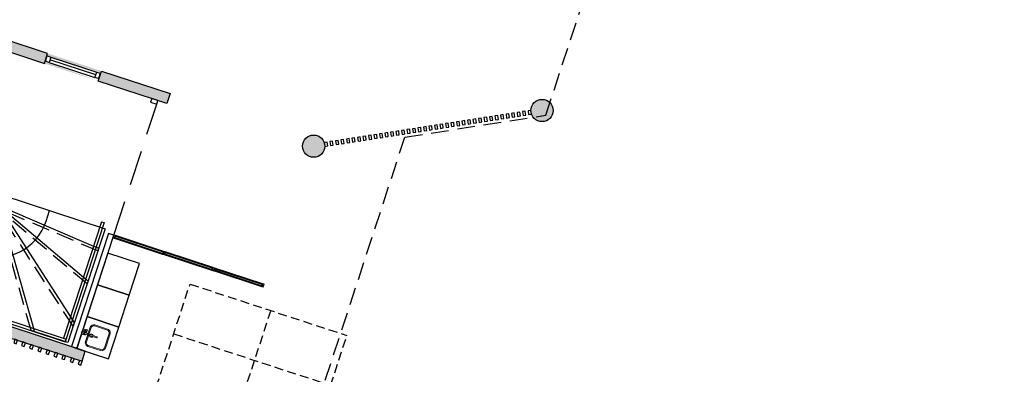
# Model space of a CAD drawing. Extents: x 30650 to 104664, y 22211 to 98910.
# Tile 11 of 16: x 47093 to 64771, y 72168 to 78535. Entities that reach past the tile are written whole.
import ezdxf

# ---------------------------------------------------------------- set-up
doc = ezdxf.new("R2010")
doc.units = 0
doc.header["$LTSCALE"] = 100
doc.linetypes.add('DASHED2', pattern=[9.525, 6.35, -3.175])
doc.linetypes.add('HIDDEN2', pattern=[4.7625, 3.175, -1.5875])
for name, color, linetype in [('AA21----_BUITENWAND', 252, 'Continuous'), ('AA28----_KONSTRUKTIE', 9, 'Continuous'), ('AL22----_BINNENWAND', 2, 'Continuous'), ('AL24----_TRAPPEN', 1, 'Continuous'), ('AL28----_KONSTRUKTIE', 3, 'Continuous'), ('AL32----_BINNENKOZIJNEN', 1, 'Continuous'), ('AL35----_PLAFONDS', 8, 'HIDDEN2'), ('AL73----_KEUKEN', 7, 'Continuous')]:
    doc.layers.add(name, color=color, linetype=linetype)

# ---------------------------------------------------------------- blocks, each defined once
blk = doc.blocks.new('A$C117A1F2D')
at = {"layer": 'AL32----_BINNENKOZIJNEN'}
for p, q in [((933, 0), (67, 0)), ((67, -50), (933, -50)), ((933, -100), (67, -100))]:
    blk.add_line(p, q, dxfattribs=at)
for points in [[(933, -100), (1000, -100), (1000, 0), (933, 0)], [(0, -100), (67, -100), (67, 0), (0, 0)]]:
    blk.add_lwpolyline(points, close=True, dxfattribs=at)
blk = doc.blocks.new('A$C2AE07D5B')
at = {"layer": 'AL24----_TRAPPEN'}
for p, q in [((-2665, 4048), (-2778, 1980)), ((-2447, 3924), (-2717, 3100)), ((-2667, 3996), (2020, 2460)), ((-2665, 4048), (2035, 2508)), ((-2209, 3846), (-2769, 2135)), ((-2718, 3066), (-2209, 3846)), ((-1971, 3768), (-2563, 1962)), ((-1734, 3690), (-2325, 1885)), ((-2014, 2835), (-2718, 3066)), ((-118, 3161), (-710, 1355)), ((119, 3083), (-472, 1277)), ((-414, 2258), (119, 3083)), ((357, 3005), (-235, 1200)), ((594, 2927), (3, 1122)), ((832, 2849), (240, 1044)), ((1070, 2772), (478, 966)), ((1307, 2694), (716, 888)), ((1545, 2616), (953, 810)), ((1782, 2538), (1191, 732)), ((2130, 2635), (3983, 2028)), ((2067, 2445), (1476, 639)), ((2067, 2445), (2028, 458)), ((2067, 2445), (3593, 1160)), ((2067, 2445), (3776, 1716)), ((2067, 2445), (2695, 240)), ((2067, 2445), (3359, 447)), ((2923, 2164), (2985, 2354)), ((-414, 2258), (-472, 1277)), ((1724, 1557), (-414, 2258)), ((-2778, 1980), (3266, 0)), ((-2775, 2032), (3281, 48))]:
    blk.add_line(p, q, dxfattribs=at)
at = {"layer": 'AL24----_TRAPPEN', "linetype": 'HIDDEN2'}
for p, q in [((-2494, 3939), (-2706, 3293)), ((-2257, 3861), (-2759, 2328)), ((-2019, 3783), (-2611, 1978)), ((-1781, 3706), (-2373, 1900)), ((-166, 3176), (-757, 1371)), ((72, 3098), (-520, 1293)), ((309, 3021), (-282, 1215)), ((547, 2943), (13, 1315)), ((784, 2865), (177, 1012)), ((1022, 2787), (415, 934)), ((1260, 2709), (652, 856)), ((1497, 2631), (890, 778)), ((1735, 2554), (1128, 701)), ((1413, 607), (2020, 2460)), ((1977, 422), (2018, 2461)), ((2654, 201), (2040, 2360)), ((3409, 277), (2047, 2384)), ((3659, 1039), (2051, 2393)), ((3852, 1629), (2052, 2397)), ((3776, 1716), (3868, 1677)), ((3593, 1160), (3676, 1090)), ((240, 1044), (225, 996)), ((478, 966), (462, 918)), ((716, 888), (700, 841)), ((953, 810), (938, 763)), ((1191, 732), (1175, 685)), ((1476, 639), (1460, 592)), ((2028, 458), (2027, 406)), ((3359, 447), (3429, 339)), ((2695, 240), (2711, 182))]:
    blk.add_line(p, q, dxfattribs=at)
at = {"layer": 'AL24----_TRAPPEN', "ltscale": 0.02}
for p, q in [((2035, 2508), (2113, 2745)), ((3919, 2154), (3234, 63)), ((3966, 2138), (3266, 0)), ((3919, 2154), (3966, 2138))]:
    blk.add_line(p, q, dxfattribs=at)
at = {"layer": 'AL24----_TRAPPEN', "ltscale": 0.02, "flags": 128}
blk.add_lwpolyline([(2113, 2745), (2161, 2730), (2067, 2445)], dxfattribs=at)
at = {"layer": 'AL24----_TRAPPEN'}
blk.add_arc((2020, 2460), 950, 251.8592, 341.8592, dxfattribs=at)
blk = doc.blocks.new('A$C7F49198F')
at = {"layer": 'AL24----_TRAPPEN'}
for p, q in [((9023, -641), (8892, -1039)), ((8908, -992), (8699, -1630)), ((8716, -1578), (8450, -2391)), ((8354, -2684), (7694, -2468)), ((8470, -2330), (8354, -2684))]:
    blk.add_line(p, q, dxfattribs=at)
blk.add_blockref('A$C2AE07D5B', (5040, -2669), dxfattribs=at)
blk = doc.blocks.new('NLRS_31_CWM_UN_Rectangular Mullion_gen_bcb - NLRS_00_CWM_UN_30x50_gen_bcb-V49-N00 begane grond _plotview_')
at = {"layer": 'AL32----_BINNENKOZIJNEN'}
for p, q in [((0, 25), (-30, 25)), ((-30, 25), (-30, -25)), ((0, -25), (0, 25)), ((-30, -25), (0, -25))]:
    blk.add_line(p, q, dxfattribs=at)
blk = doc.blocks.new('NLRS_31_CWP_UN_System Panel_gen_bcb - NLRS_30_CWP_vast paneel glas 24mm_gen_BCB-1821151-N00 begane grond _plotview_')
at = {"layer": 'AL32----_BINNENKOZIJNEN'}
for p, q in [((455, 12), (-455, 12)), ((-455, 12), (-455, -12)), ((455, -12), (455, 12)), ((-455, -12), (455, -12))]:
    blk.add_line(p, q, dxfattribs=at)
blk = doc.blocks.new('NLRS_31_CWP_UN_System Panel_gen_bcb - NLRS_30_CWP_vast paneel glas 24mm_gen_BCB-1821829-N00 begane grond _plotview_')
at = {"layer": 'AL32----_BINNENKOZIJNEN'}
for p, q in [((450, 12), (-450, 12)), ((-450, 12), (-450, -12)), ((450, -12), (450, 12)), ((-450, -12), (450, -12))]:
    blk.add_line(p, q, dxfattribs=at)
blk = doc.blocks.new('NLRS_31_CWM_UN_Rectangular Mullion_gen_bcb - NLRS_00_CWM_UN_30x50_gen_bcb-V78-N00 begane grond _plotview_')
at = {"layer": 'AL32----_BINNENKOZIJNEN'}
for p, q in [((-30, -25), (-30, 25)), ((-30, 25), (0, 25)), ((0, 25), (0, -25)), ((0, -25), (-30, -25))]:
    blk.add_line(p, q, dxfattribs=at)
blk = doc.blocks.new('NLRS_31_CWM_UN_Rectangular Mullion_gen_bcb - NLRS_00_CWM_UN_30x50_gen_bcb-1821142-N00 begane grond _plotview_')
at = {"layer": 'AL32----_BINNENKOZIJNEN'}
for p, q in [((29607, 61616), (30472, 61332)), ((30488, 61380), (29623, 61663))]:
    blk.add_line(p, q, dxfattribs=at)
blk = doc.blocks.new('NLRS_31_CWM_UN_Rectangular Mullion_gen_bcb - NLRS_00_CWM_UN_30x50_gen_bcb-1821825-N00 begane grond _plotview_')
at = {"layer": 'AL32----_BINNENKOZIJNEN'}
for p, q in [((28723, 61905), (29579, 61625)), ((29594, 61673), (28739, 61953))]:
    blk.add_line(p, q, dxfattribs=at)
blk = doc.blocks.new('NLRS_31_CWM_UN_Rectangular Mullion_gen_bcb - NLRS_00_CWM_UN_30x50_gen_bcb-1821144-N00 begane grond _plotview_')
at = {"layer": 'AL32----_BINNENKOZIJNEN'}
for p, q in [((-15, -25), (-15, 25)), ((-15, 25), (15, 25)), ((15, 25), (15, -25)), ((15, -25), (-15, -25))]:
    blk.add_line(p, q, dxfattribs=at)
blk = doc.blocks.new('NLRS_31_CWM_UN_Rectangular Mullion_gen_bcb - NLRS_00_CWM_UN_30x50_gen_bcb-V79-N00 begane grond _plotview_')
at = {"layer": 'AL32----_BINNENKOZIJNEN'}
for p, q in [((-15, -25), (-15, 25)), ((-15, 25), (15, 25)), ((15, 25), (15, -25)), ((15, -25), (-15, -25))]:
    blk.add_line(p, q, dxfattribs=at)
blk = doc.blocks.new('32_stijl_70x50')
at = {"layer": 'AL32----_BINNENKOZIJNEN'}
blk.add_lwpolyline([(-25, 35), (-25, -35), (25, -35), (25, 35), (-25, 35)], dxfattribs=at)
blk = doc.blocks.new('*U147')
at = {"layer": 'AL32----_BINNENKOZIJNEN'}
blk.add_blockref('32_stijl_70x50', (0, 0), dxfattribs=at)
blk = doc.blocks.new('*U148')
at = {"color": 0, "linetype": 'ByBlock', "lineweight": -2, "transparency": 16777216}
for p in [(0, 0), (150, 0), (300, 0), (450, 0)]:
    blk.add_blockref('*U147', p, dxfattribs=at)
blk = doc.blocks.new('*U149')
at = {"layer": 'AL32----_BINNENKOZIJNEN'}
blk.add_blockref('32_stijl_70x50', (0, 0), dxfattribs=at)
blk = doc.blocks.new('*U150')
at = {"color": 0, "linetype": 'ByBlock', "lineweight": -2, "transparency": 16777216}
for p in [(0, 0), (150, 0), (300, 0), (450, 0)]:
    blk.add_blockref('*U149', p, dxfattribs=at)
blk = doc.blocks.new('*U151')
at = {"layer": 'AL32----_BINNENKOZIJNEN'}
blk.add_blockref('32_stijl_70x50', (0, 0), dxfattribs=at)
blk = doc.blocks.new('*U152')
at = {"color": 0, "linetype": 'ByBlock', "lineweight": -2, "transparency": 16777216}
for p in [(0, 0), (150, 0)]:
    blk.add_blockref('*U151', p, dxfattribs=at)
blk = doc.blocks.new('*U156')
at = {"layer": 'AL32----_BINNENKOZIJNEN'}
blk.add_blockref('32_stijl_70x50', (0, 0), dxfattribs=at)
blk = doc.blocks.new('*U157')
at = {"color": 0, "linetype": 'ByBlock', "lineweight": -2, "transparency": 16777216}
for p in [(0, 0), (100, 0), (200, 0), (300, 0), (400, 0), (500, 0), (600, 0), (700, 0), (800, 0), (900, 0), (1000, 0), (1100, 0), (1200, 0), (1300, 0), (1400, 0), (1500, 0), (1600, 0), (1700, 0), (1800, 0), (1900, 0), (2000, 0), (2100, 0), (2200, 0), (2300, 0), (2400, 0), (2500, 0), (2600, 0), (2700, 0), (2800, 0), (2900, 0), (3000, 0), (3100, 0), (3200, 0), (3300, 0), (3400, 0), (3500, 0), (3600, 0), (3700, 0)]:
    blk.add_blockref('*U156', p, dxfattribs=at)
blk = doc.blocks.new('73_keukenblok_600x600_met_wasbak')
at = {"layer": 'AL73----_KEUKEN'}
for p, q in [((600, 0), (0, 0)), ((0, 0), (0, -600)), ((600, -600), (600, 0)), ((0, -600), (600, -600))]:
    blk.add_line(p, q, dxfattribs=at)
at = {"layer": 'AL73----_KEUKEN', "lineweight": 13}
for p, q in [((0, 0), (600, 0)), ((165, -111), (434, -111)), ((165, -129), (434, -129)), ((288, -81), (288, -56)), ((288, -81), (288, -278)), ((340, -31), (312, -31)), ((312, -56), (312, -81)), ((312, -80), (340, -80)), ((312, -279), (312, -81)), ((340, -34), (340, -31)), ((344, -34), (340, -34)), ((340, -78), (340, -34)), ((340, -80), (340, -78)), ((340, -78), (344, -78)), ((374, -31), (344, -31)), ((344, -31), (344, -34)), ((344, -34), (344, -78)), ((344, -78), (344, -80)), ((344, -80), (374, -80)), ((374, -80), (374, -31)), ((97, -420), (97, -179)), ((115, -420), (115, -179)), ((484, -179), (484, -420)), ((502, -179), (502, -420)), ((434, -470), (165, -470)), ((434, -488), (165, -488)), ((0, -600), (600, -600))]:
    blk.add_line(p, q, dxfattribs=at)
for centre, radius, start, end in [((300, -20), 30, 90, 180), ((300, -20), 30, 0, 90), ((165, -179), 68, 90, 180), ((165, -179), 50, 90, 180), ((300, -20), 30, 180, 270), ((300, -179), 30, 360, 180), ((300, -56), 27.5, 63.5414, 245.2806), ((300, -56), 11.5, 360, 180), ((300, -20), 30, 270, 0), ((300, -56), 27.5, 294.7705, 63.5423), ((300, -56), 27.5, 294.7695, 296.4577), ((358, -56), 5, 0, 180), ((358, -56), 5, 180, 0), ((434, -179), 68, 360, 90), ((434, -179), 50, 360, 90), ((300, -179), 30, 180, 360), ((300, -278), 11.5, 178.8859, 358.8811), ((165, -420), 68, 180, 270), ((165, -420), 50, 180, 270), ((434, -420), 68, 270, 0), ((434, -420), 50, 270, 0)]:
    blk.add_arc(centre, radius, start, end, dxfattribs=at)

msp = doc.modelspace()

# ---------------------------------------------------------------- hatches: boundary and pattern name
at = {"layer": 'AA21----_BUITENWAND'}
h = msp.add_hatch(color=256, dxfattribs=at)
h.paths.add_polyline_path([(48857, 62389), (48943, 62337), (50162, 64352), (50077, 64404)])
h.paths.add_polyline_path([(48575, 62560), (48737, 62461), (50692, 65691), (51277, 67478), (51098, 67537), (50518, 65771)])
h.paths.add_polyline_path([(48174, 61260), (48259, 61208), (48425, 61482), (48339, 61533)], flags=0)
h.paths.add_polyline_path([(47891, 61430), (48054, 61332), (48220, 61606), (48057, 61704)], flags=17)
h.paths.add_polyline_path([(47035, 59377), (47120, 59326), (47741, 60352), (47656, 60404)], flags=17)
h.paths.add_polyline_path([(46752, 59548), (46915, 59450), (47536, 60477), (47374, 60575)], flags=17)
h.paths.add_polyline_path([(46351, 58248), (46437, 58196), (46602, 58470), (46517, 58522)], flags=17)
h.paths.add_polyline_path([(46069, 58419), (46231, 58321), (46397, 58594), (46235, 58693)], flags=17)
h.paths.add_polyline_path([(45155, 56272), (45241, 56220), (45919, 57341), (45834, 57392)], flags=17)
h.paths.add_polyline_path([(44873, 56443), (45036, 56344), (45714, 57465), (45551, 57563)], flags=17)
h.paths.add_polyline_path([(44472, 55142), (44557, 55091), (44723, 55364), (44638, 55416)], flags=16)
h.paths.add_polyline_path([(44190, 55313), (44352, 55215), (44518, 55489), (44355, 55587)], flags=17)
h.paths.add_polyline_path([(43349, 50929), (43438, 50883), (43828, 51650), (43102, 52686), (44040, 54235), (43954, 54287), (42983, 52682), (43712, 51641)], flags=17)
h.paths.add_polyline_path([(43224, 50992), (43055, 51079), (43328, 51615), (42589, 52669), (43672, 54458), (43834, 54359), (42816, 52677), (43549, 51630)], flags=17)
h.paths.add_polyline_path([(42550, 49361), (42639, 49315), (43084, 50188), (42995, 50234)], flags=17)
h.paths.add_polyline_path([(42256, 49510), (42425, 49424), (42870, 50297), (42701, 50384)], flags=17)
h.paths.add_polyline_path([(41551, 47400), (41640, 47355), (42185, 48424), (42096, 48470)])
h.paths.add_polyline_path([(41257, 47550), (41426, 47464), (41971, 48533), (41802, 48619)])
h.paths.add_polyline_path([(40952, 46224), (41041, 46179), (41186, 46464), (41097, 46509)])
h.paths.add_polyline_path([(40658, 46374), (40827, 46288), (40972, 46573), (40803, 46659)])
h.paths.add_polyline_path([(39953, 44264), (40042, 44219), (40587, 45288), (40498, 45333)])
h.paths.add_polyline_path([(39659, 44414), (39828, 44328), (40373, 45397), (40204, 45483)])
h.paths.add_polyline_path([(39354, 43088), (39443, 43042), (39588, 43328), (39499, 43373)])
h.paths.add_polyline_path([(39060, 43238), (39229, 43151), (39374, 43437), (39205, 43523)])
h.paths.add_polyline_path([(35394, 40008), (35419, 40197), (37379, 39939), (38606, 42347), (38775, 42260), (37487, 39733)])
h.paths.add_polyline_path([(35363, 39770), (35376, 39870), (37567, 39581), (38900, 42197), (38989, 42151), (37624, 39473)])
h.paths.add_polyline_path([(32623, 41028), (32813, 41038), (32839, 40536), (34646, 40299), (34621, 40110), (32657, 40369)])
h.paths.add_polyline_path([(32383, 41016), (32483, 41021), (32524, 40245), (34603, 39971), (34590, 39872), (32428, 40157)])
h.paths.add_polyline_path([(32473, 43884), (32663, 43894), (32772, 41817), (32582, 41807)])
h.paths.add_polyline_path([(32234, 43872), (32333, 43877), (32442, 41800), (32342, 41795)])
h.paths.add_polyline_path([(32404, 45202), (32594, 45212), (32611, 44893), (32421, 44883)])
h.paths.add_polyline_path([(32164, 45190), (32264, 45195), (32281, 44876), (32181, 44870)])
h.paths.add_polyline_path([(32289, 47399), (32479, 47409), (32542, 46211), (32352, 46201)])
h.paths.add_polyline_path([(32049, 47387), (32149, 47392), (32212, 46194), (32112, 46189)])
h.paths.add_polyline_path([(32174, 49596), (32374, 49607), (32426, 48408), (32237, 48398)])
h.paths.add_polyline_path([(31934, 49584), (32034, 49589), (32097, 48391), (31997, 48388)])
h.paths.add_polyline_path([(32047, 52013), (32237, 52023), (32311, 50605), (32122, 50595)], flags=17)
h.paths.add_polyline_path([(31808, 52001), (31907, 52006), (31982, 50588), (31882, 50582)], flags=17)
h.paths.add_polyline_path([(32007, 52782), (32197, 52792), (32213, 52472), (32024, 52462)], flags=17)
h.paths.add_polyline_path([(31767, 52769), (31867, 52775), (31884, 52455), (31784, 52450)], flags=17)
h.paths.add_polyline_path([(31944, 53989), (32133, 54000), (32173, 53241), (31984, 53231)], flags=17)
h.paths.add_polyline_path([(31704, 53978), (31804, 53983), (31844, 53224), (31744, 53219)], flags=17)
h.paths.add_polyline_path([(31903, 54759), (31920, 54440), (32110, 54450), (32093, 54769)], flags=17)
h.paths.add_polyline_path([(31664, 54747), (31764, 54752), (31780, 54432), (31680, 54427)], flags=17)
h.paths.add_polyline_path([(31771, 57280), (31961, 57290), (32069, 55219), (31880, 55209)], flags=17)
h.paths.add_polyline_path([(31532, 57268), (31631, 57273), (31740, 55201), (31640, 55196)], flags=17)
h.paths.add_polyline_path([(31680, 59013), (31870, 59023), (31898, 58484), (31709, 58474)], flags=17)
h.paths.add_polyline_path([(31441, 59000), (31541, 59006), (31569, 58466), (31469, 58461)])
h.paths.add_polyline_path([(31600, 60551), (31790, 60561), (31829, 59802), (31640, 59792)], flags=16)
h.paths.add_polyline_path([(31360, 60538), (31460, 60543), (31500, 59784), (31400, 59779)])
h.paths.add_polyline_path([(31531, 61869), (31547, 61549), (31737, 61559), (31720, 61879)])
h.paths.add_polyline_path([(31291, 61856), (31391, 61862), (31408, 61542), (31308, 61537)])
h.paths.add_polyline_path([(31416, 64066), (31605, 64076), (31668, 62878), (31478, 62868)])
h.paths.add_polyline_path([(31176, 64053), (31276, 64059), (31339, 62860), (31239, 62855)])
h.paths.add_polyline_path([(31346, 65384), (31363, 65065), (31553, 65075), (31536, 65394)])
h.paths.add_polyline_path([(31107, 65372), (31207, 65377), (31223, 65057), (31124, 65052)])
h.paths.add_polyline_path([(32213, 67860), (32401, 67885), (32538, 66841), (31486, 66350), (31495, 66173), (31306, 66163), (31290, 66468), (32332, 66954)])
h.paths.add_polyline_path([(31975, 67828), (32074, 67842), (32180, 67038), (31145, 66555), (31166, 66156), (31066, 66151), (31042, 66617), (32071, 67097)])
h.paths.add_polyline_path([(31306, 74748), (31450, 73650), (31639, 73675), (31514, 74621), (36216, 76333), (37169, 76021), (37228, 76201), (36213, 76534)])
h.paths.add_polyline_path([(31212, 73618), (31311, 73632), (31152, 74841), (36263, 76701), (36302, 76822), (31043, 74907)])
h.paths.add_polyline_path([(31581, 72658), (31623, 72341), (31811, 72366), (31769, 72683)])
h.paths.add_polyline_path([(31343, 72627), (31442, 72640), (31484, 72323), (31385, 72310)])
h.paths.add_polyline_path([(31802, 69137), (31901, 69150), (31943, 68833), (31844, 68820)])
h.paths.add_polyline_path([(32040, 69168), (32229, 69193), (32270, 68876), (32082, 68851)])
h.paths.add_polyline_path([(31753, 71350), (31941, 71374), (32098, 70185), (31910, 70160)])
h.paths.add_polyline_path([(31515, 71318), (31614, 71331), (31771, 70142), (31672, 70129)])
edge = h.paths.add_edge_path()
edge.add_line((31532, 57268), (31631, 57273))
edge.add_line((47891, 61430), (48259, 61208))
edge.add_line((43672, 54458), (44040, 54235))
edge.add_line((44190, 55313), (44557, 55091))
edge.add_line((44355, 55587), (44723, 55364))
edge.add_line((44873, 56443), (45241, 56220))
edge.add_line((45551, 57563), (45919, 57341))
edge.add_line((46069, 58419), (46437, 58196))
edge.add_line((46235, 58693), (46602, 58470))
edge.add_line((46752, 59548), (47120, 59326))
edge.add_line((47374, 60575), (47741, 60352))
edge.add_line((48057, 61704), (48425, 61482))
edge.add_line((43055, 51079), (43438, 50883))
edge.add_line((41802, 48619), (42185, 48424))
at = {"layer": 'AA28----_KONSTRUKTIE'}
h = msp.add_hatch(color=256, dxfattribs=at)
h.paths.add_polyline_path([(66650, 61421), (66764, 61384), (66802, 61498), (66688, 61535)])
h.paths.add_polyline_path([(99693, 48923), (99773, 48923), (99773, 49003), (99693, 49003)])
h.paths.add_polyline_path([(99699, 48929), (99767, 48929), (99767, 48997), (99699, 48997)], flags=16)
h.paths.add_polyline_path([(95631, 44363), (95711, 44363), (95711, 44443), (95631, 44443)])
h.paths.add_polyline_path([(95637, 44369), (95705, 44369), (95705, 44437), (95637, 44437)], flags=16)
h.paths.add_polyline_path([(92916, 39140), (92996, 39140), (92996, 39220), (92916, 39220)])
h.paths.add_polyline_path([(92922, 39146), (92990, 39146), (92990, 39214), (92922, 39214)], flags=16)
h.paths.add_polyline_path([(31889, 58673), (36642, 58922), (36652, 58733), (31898, 58484)])
h.paths.add_polyline_path([(32048, 55637), (32057, 55448), (36811, 55697), (36801, 55887)])
h.paths.add_polyline_path([(42647, 74426), (42587, 74245), (42873, 74152), (42932, 74333)], flags=17)
h.paths.add_polyline_path([(39604, 75423), (39545, 75242), (40709, 74861), (40768, 75042)], flags=17)
h.paths.add_polyline_path([(43911, 74012), (43851, 73831), (46132, 73084), (46191, 73265)], flags=17)
h.paths.add_polyline_path([(46942, 73019), (46883, 72838), (48213, 72402), (48271, 72583)], flags=17)
h.paths.add_polyline_path([(38841, 94135), (39033, 94186), (40254, 89585), (40070, 89537)])
h.paths.add_polyline_path([(43192, 90365), (43008, 90316), (41788, 94917), (41971, 94966)])
h.paths.add_polyline_path([(59680, 90889), (59866, 90927), (60286, 88237), (60207, 87998), (60027, 88057), (60091, 88253)])
h.paths.add_polyline_path([(70972, 83287), (71031, 83467), (75204, 82101), (75857, 77106), (75942, 76983), (75785, 76875), (75675, 77036), (75031, 81957)])
h.paths.add_polyline_path([(76771, 75439), (76540, 75775), (76696, 75883), (76927, 75546)])
h.paths.add_polyline_path([(80872, 70764), (80837, 70578), (87491, 69339), (87526, 69526)])
h.paths.add_polyline_path([(93678, 82845), (93837, 82742), (91241, 78752), (91082, 78855)])
h.paths.add_polyline_path([(96226, 81188), (96385, 81084), (93790, 77094), (93630, 77198)])
edge = h.paths.add_edge_path()
edge.add_line((43526, 79063), (41283, 79797))
edge.add_line((49735, 77028), (48502, 77432))
edge.add_line((43585, 79243), (41342, 79978))
edge.add_line((41342, 79978), (41283, 79797))
edge.add_line((49794, 77209), (48561, 77613))
edge.add_line((47595, 77929), (46763, 78202))
edge.add_line((47536, 77749), (46704, 78022))
edge.add_line((45738, 78338), (44505, 78742))
edge.add_line((45797, 78518), (44564, 78923))
edge.add_line((36801, 55887), (36901, 55892))
edge.add_line((36901, 55892), (36911, 55702))
edge.add_line((36911, 55702), (36811, 55697))
h = msp.add_hatch(color=256, dxfattribs=at)
h.paths.add_polyline_path([(40202, 80352), (40143, 80171), (39749, 80300), (39808, 80481)])
h.paths.add_polyline_path([(41936, 79783), (42774, 82340), (40750, 83003), (39912, 80447), (40093, 80387), (40871, 82763), (42534, 82218), (41756, 79843)])
h.paths.add_polyline_path([(44505, 78742), (44564, 78923), (45797, 78518), (45738, 78338), (44505, 78742)])
h.paths.add_polyline_path([(46704, 78022), (47536, 77749), (47595, 77929), (46763, 78202)])
h.paths.add_polyline_path([(41283, 79797), (43526, 79063), (43585, 79243), (41342, 79978), (41283, 79797)])
h.paths.add_polyline_path([(48561, 77613), (49794, 77209), (49735, 77028), (48502, 77432)])
h = msp.add_hatch(color=256, dxfattribs=at)
h.dxf.hatch_style = 1
h.paths.add_polyline_path([(56272, 76904, 1), (56672, 76904, 1)])
h = msp.add_hatch(color=256, dxfattribs=at)
h.dxf.hatch_style = 1
h.paths.add_polyline_path([(52172, 76264, 1), (52572, 76264, 1)])

# ---------------------------------------------------------------- linework, layer by layer
at = {"layer": 'AL22----_BINNENWAND'}
for points in [[(49553, 77018), (49574, 77081), (49465, 77117), (49444, 77053)], [(48117, 72634), (48783, 74668), (48688, 74699), (48021, 72665)]]:
    msp.add_lwpolyline(points, close=True, dxfattribs=at)
at = {"layer": 'AL28----_KONSTRUKTIE', "flags": 128}
msp.add_lwpolyline([(46704, 78022), (47536, 77749), (47595, 77929), (46763, 78202)], close=True, dxfattribs=at)
msp.add_lwpolyline([(48561, 77613), (49794, 77209), (49735, 77028), (48502, 77432), (48561, 77613)], dxfattribs=at)
at = {"layer": 'AL28----_KONSTRUKTIE'}
msp.add_lwpolyline([(46942, 73019), (46883, 72838), (48213, 72402), (48271, 72583)], close=True, dxfattribs=at)
for centre in [(56472, 76904), (52372, 76264)]:
    msp.add_circle(centre, 200, dxfattribs=at)
at = {"layer": 'AL35----_PLAFONDS', "linetype": 'DASHED2'}
msp.add_line((48783, 74668), (49553, 77018), dxfattribs=at)
at = {"layer": 'AL35----_PLAFONDS', "ltscale": 0.5}
for p, q in [((48879, 69906), (50151, 73788)), ((50151, 73788), (52968, 72865)), ((51600, 73313), (49558, 67081)), ((49859, 72894), (52676, 71971)), ((52676, 71971), (52968, 72865))]:
    msp.add_line(p, q, dxfattribs=at)
at = {"layer": 'AL35----_PLAFONDS'}
msp.add_lwpolyline([(51098, 67537), (54010, 76427), (56539, 76818), (59098, 84628), (60704, 85042), (65615, 85042), (69557, 83751)], dxfattribs=at)
at = {"layer": 'AL73----_KEUKEN'}
for points in [[(48490, 73774), (49060, 73587), (49247, 74158), (48677, 74344)], [(48303, 73204), (48873, 73017), (49060, 73587), (48490, 73774)]]:
    msp.add_lwpolyline(points, close=True, dxfattribs=at)

# ---------------------------------------------------------------- block references
for name, p, rotation in [('*U157', (52594, 76299), 8.859212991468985), ('*U148', (46877, 72803), 341.8592129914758), ('*U150', (47456, 72613), 341.8592129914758), ('*U152', (48036, 72423), 341.8592129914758)]:
    msp.add_blockref(name, p, dxfattribs=dict(rotation=rotation))
at = {"layer": 'AL24----_TRAPPEN', "ltscale": 0.005}
msp.add_blockref('A$C7F49198F', (39604, 75423), dxfattribs=at)
at = {"layer": 'AL32----_BINNENKOZIJNEN', "ltscale": 0.02, "xscale": -1, "rotation": 341.8592129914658}
msp.add_blockref('A$C117A1F2D', (48539, 77573), dxfattribs=at)
at = {"layer": 'AL32----_BINNENKOZIJNEN', "extrusion": (0, 0, -1), "rotation": 18.14079596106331}
for name, p in [('NLRS_31_CWM_UN_Rectangular Mullion_gen_bcb - NLRS_00_CWM_UN_30x50_gen_bcb-V78-N00 begane grond _plotview_', (-48775, 74644)), ('NLRS_31_CWM_UN_Rectangular Mullion_gen_bcb - NLRS_00_CWM_UN_30x50_gen_bcb-V79-N00 begane grond _plotview_', (-49683, 74346)), ('NLRS_31_CWM_UN_Rectangular Mullion_gen_bcb - NLRS_00_CWM_UN_30x50_gen_bcb-1821144-N00 begane grond _plotview_', (-50566, 74057))]:
    msp.add_blockref(name, p, dxfattribs=at)
at = {"layer": 'AL32----_BINNENKOZIJNEN'}
for name, p in [('NLRS_31_CWM_UN_Rectangular Mullion_gen_bcb - NLRS_00_CWM_UN_30x50_gen_bcb-1821142-N00 begane grond _plotview_', (19188, 12995)), ('NLRS_31_CWM_UN_Rectangular Mullion_gen_bcb - NLRS_00_CWM_UN_30x50_gen_bcb-1821825-N00 begane grond _plotview_', (20966, 12413)), ('NLRS_31_CWM_UN_Rectangular Mullion_gen_bcb - NLRS_00_CWM_UN_30x50_gen_bcb-1821142-N00 begane grond _plotview_', (20966, 12413))]:
    msp.add_blockref(name, p, dxfattribs=at)
for name, p, rotation in [('NLRS_31_CWP_UN_System Panel_gen_bcb - NLRS_30_CWP_vast paneel glas 24mm_gen_BCB-1821151-N00 begane grond _plotview_', (49236, 74493), 161.8592040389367), ('NLRS_31_CWP_UN_System Panel_gen_bcb - NLRS_30_CWP_vast paneel glas 24mm_gen_BCB-1821829-N00 begane grond _plotview_', (50124, 74202), 161.8592040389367), ('NLRS_31_CWP_UN_System Panel_gen_bcb - NLRS_30_CWP_vast paneel glas 24mm_gen_BCB-1821151-N00 begane grond _plotview_', (51013, 73911), 161.8592040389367), ('NLRS_31_CWM_UN_Rectangular Mullion_gen_bcb - NLRS_00_CWM_UN_30x50_gen_bcb-V49-N00 begane grond _plotview_', (51474, 73760), 341.8592040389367)]:
    msp.add_blockref(name, p, dxfattribs=dict(at, rotation=rotation))
at = {"layer": 'AL73----_KEUKEN', "lineweight": 13, "rotation": 71.85884326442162}
msp.add_blockref('73_keukenblok_600x600_met_wasbak', (48117, 72634), dxfattribs=at)

doc.saveas('drawing.dxf')
